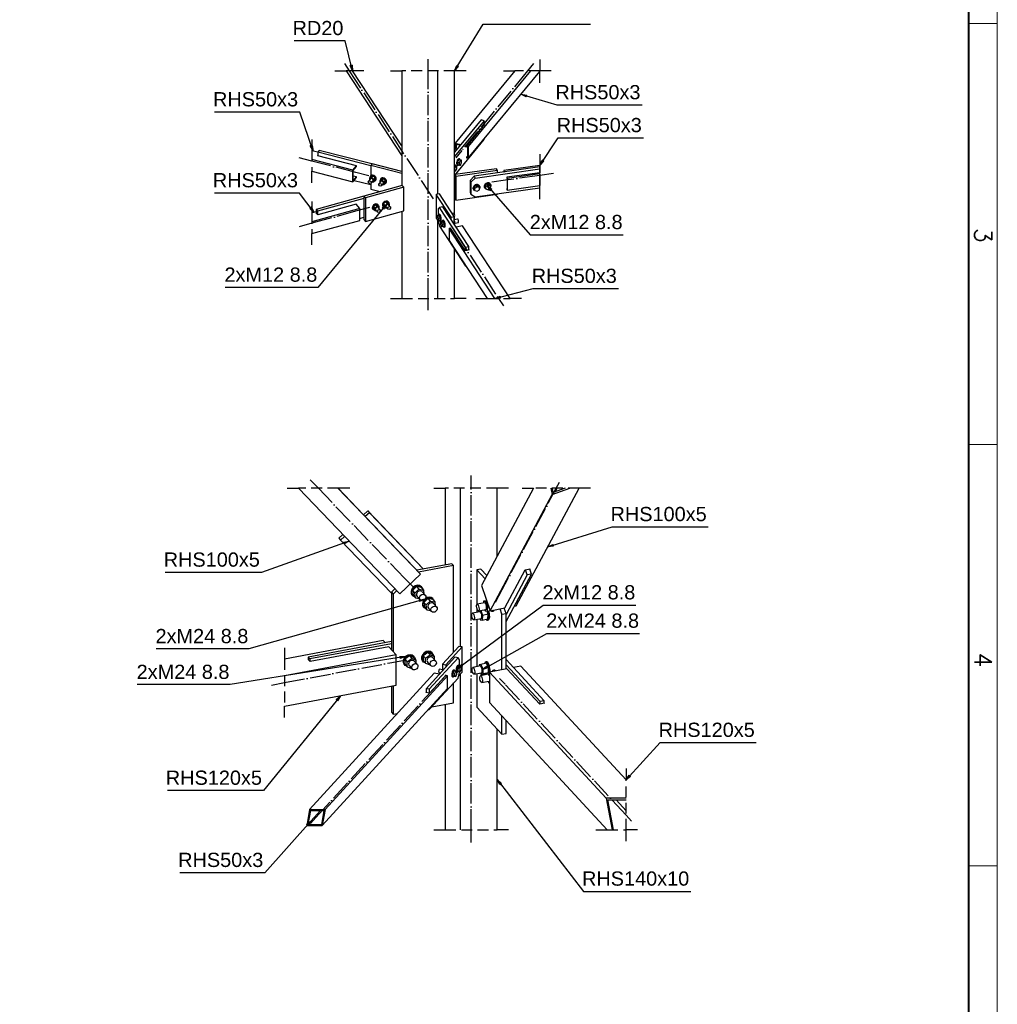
# Paper-space layout 'A0 Advance Steel' of a CAD drawing. Header units: millimetres. Extents: x 292 to 712, y 182 to 776.
# Tile 60 of 61: x 541 to 712, y 455 to 628. Entities that reach past the tile are written whole.
import ezdxf

# ---------------------------------------------------------------- set-up
doc = ezdxf.new("R2010")
doc.units = ezdxf.units.MM
doc.linetypes.add('ACAD_ISO04W100', pattern=[30, 24, -3, 0, -3])
doc.linetypes.add('DASHED', pattern=[19.05, 12.7, -6.35])
doc.layers.get('0').update_dxf_attribs({"linetype": 'CONTINUOUS'})
for name, color, linetype, lineweight in [('5', 7, 'CONTINUOUS', 15), ('RAHM2', 1, 'CONTINUOUS', 15), ('RAHM3', 51, 'CONTINUOUS', 30), ('RAHM5', 3, 'CONTINUOUS', 40)]:
    doc.layers.add(name, color=color, linetype=linetype, lineweight=lineweight)
for name, color, linetype in [('AS_Belki', 145, 'CONTINUOUS'), ('AS_Blachy', 30, 'CONTINUOUS'), ('AS_Sruby', 9, 'CONTINUOUS')]:
    doc.layers.add(name, color=color, linetype=linetype)
doc.styles.add('Arial', font='arial.ttf')
doc.styles.add('ROMANS', font='romans.shx', dxfattribs={"width": 0.9})

# ---------------------------------------------------------------- blocks, each defined once
blk = doc.blocks.new('132QEWDSAASD')
at = {"layer": 'RAHM2'}
for p, q in [((149, 415), (149, 420)), ((223, 415), (223, 420)), ((297, 415), (297, 420))]:
    blk.add_line(p, q, dxfattribs=at)
blk.add_lwpolyline([(0, 0), (0, 420), (594, 420), (594, 0)], close=True, dxfattribs=at)
at = {"layer": 'RAHM5'}
blk.add_line((589, 415), (5, 415), dxfattribs=at)
at = {"layer": 'RAHM3', "style": 'ROMANS'}
for s, p in [('3', (184.96, 416.01)), ('4', (259.53, 416.01))]:
    blk.add_text(s, height=3, dxfattribs=at).set_placement(p)
blk = doc.blocks.new('5ytrhfgvc')
at = {"layer": '5'}
blk.add_blockref('132QEWDSAASD', (0, 0), dxfattribs=at)

psp = doc.layouts.new('A0 Advance Steel')

# ---------------------------------------------------------------- linework, layer by layer
at = {"color": 0, "linetype": 'ByBlock', "lineweight": -2}
for p, q in [((599.1, 619.93), (598.78, 619.85)), ((599.18, 618.92), (598.78, 619.85)), ((599.1, 619.93), (599.18, 618.92)), ((617.11, 618.92), (617.49, 619.86)), ((617.78, 619.69), (617.11, 618.92)), ((617.78, 619.69), (617.49, 619.86)), ((629.66, 614.36), (628.75, 614.81)), ((628.75, 614.81), (629.76, 614.68)), ((629.66, 614.36), (629.76, 614.68)), ((592.07, 605.83), (591.76, 605.72)), ((592.24, 604.83), (591.76, 605.72)), ((592.07, 605.83), (592.24, 604.83)), ((632.05, 602.31), (632.47, 603.23)), ((632.75, 603.04), (632.05, 602.31)), ((632.75, 603.04), (632.47, 603.23)), ((623.37, 597.91), (622.84, 598.78)), ((622.84, 598.78), (623.62, 598.13)), ((623.37, 597.91), (623.62, 598.13)), ((604.36, 594.83), (605.13, 595.49)), ((605.13, 595.49), (604.62, 594.61)), ((591.95, 594.96), (591.68, 594.76)), ((592.42, 594.06), (591.68, 594.76)), ((591.95, 594.96), (592.42, 594.06)), ((604.36, 594.83), (604.62, 594.61)), ((624.17, 578.92), (625.09, 579.33)), ((625.18, 579.01), (624.17, 578.92)), ((625.18, 579.01), (625.09, 579.33)), ((597.57, 536.12), (598.57, 536.3)), ((597.57, 536.12), (597.68, 535.8)), ((598.57, 536.3), (597.68, 535.8)), ((633.45, 535.26), (634.35, 535.71)), ((634.45, 535.4), (633.45, 535.26)), ((634.45, 535.4), (634.35, 535.71)), ((610.87, 525.98), (611.87, 526.09)), ((610.87, 525.98), (610.96, 525.66)), ((611.87, 526.09), (610.96, 525.66)), ((607.46, 516.01), (608.47, 516)), ((607.46, 516.01), (607.51, 515.68)), ((608.47, 516), (607.51, 515.68)), ((617.6, 513.9), (618.31, 514.63)), ((618.5, 514.36), (617.6, 513.9)), ((618.5, 514.36), (618.31, 514.63)), ((621.94, 513.69), (622.73, 514.32)), ((622.9, 514.03), (621.94, 513.69)), ((622.9, 514.03), (622.73, 514.32)), ((596.28, 508.46), (597.04, 509.13)), ((597.04, 509.13), (596.54, 508.25)), ((596.28, 508.46), (596.54, 508.25)), ((647.22, 494.34), (647.78, 495.19)), ((648.02, 494.96), (647.22, 494.34)), ((648.02, 494.96), (647.78, 495.19)), ((625.06, 493.51), (624.58, 494.4)), ((624.58, 494.4), (625.32, 493.71)), ((625.06, 493.51), (625.32, 493.71)), ((591.08, 486.48), (591.87, 487.11)), ((591.08, 486.48), (591.33, 486.25)), ((591.87, 487.11), (591.33, 486.25))]:
    psp.add_line(p, q, dxfattribs=at)
at = {"color": 7}
for points in [[(617.11, 618.92), (622.14, 627.13), (640.98, 627.13)], [(599.18, 618.92), (597.85, 624.2), (588.92, 624.2)], [(628.75, 614.81), (635.07, 612.93), (650.02, 612.93)], [(592.24, 604.83), (589.9, 611.68), (574.95, 611.68)], [(632.05, 602.31), (635.3, 607.15), (650.25, 607.15)], [(622.84, 598.78), (630.4, 590.11), (646.71, 590.11)], [(592.42, 594.06), (589.86, 597.46), (574.91, 597.46)], [(605.13, 595.49), (593.09, 580.87), (576.78, 580.87)], [(624.17, 578.92), (630.91, 580.66), (645.86, 580.66)], [(633.45, 535.26), (644.76, 538.8), (661.65, 538.8)], [(598.57, 536.3), (583.17, 530.8), (566.28, 530.8)], [(611.87, 526.09), (580.98, 517.36), (564.67, 517.36)], [(617.6, 513.9), (632.64, 525.05), (648.94, 525.05)], [(621.94, 513.69), (633.29, 520.07), (649.6, 520.07)], [(608.47, 516), (577.66, 511.07), (561.35, 511.07)], [(597.04, 509.13), (583.54, 492.47), (566.66, 492.47)], [(647.22, 494.34), (653.2, 500.89), (670.09, 500.89)], [(624.58, 494.4), (639.75, 474.75), (658.58, 474.75)], [(591.87, 487.11), (583.77, 478.03), (568.83, 478.03)]]:
    psp.add_lwpolyline(points, dxfattribs=at)
at = {"layer": 'AS_Belki', "color": 7, "linetype": 'Continuous', "ltscale": 0.15}
for p, q in [((632.05, 620.92), (632.05, 618.92)), ((596.05, 618.92), (598.05, 618.92)), ((601.18, 618.92), (599.18, 618.92)), ((605.82, 618.92), (607.82, 618.92)), ((619.11, 618.92), (617.11, 618.92)), ((625.68, 618.92), (627.68, 618.92)), ((634.05, 618.92), (632.05, 618.92)), ((632.05, 616.81), (632.05, 618.81)), ((592.05, 606.88), (592.05, 604.88)), ((632.05, 604.31), (632.05, 602.31)), ((632.05, 603.03), (632.05, 601.03)), ((592.05, 599.27), (592.05, 601.27)), ((632.05, 600.03), (632.05, 602.03)), ((632.05, 596.79), (632.05, 598.79)), ((592.05, 595.97), (592.05, 593.97)), ((592.05, 588.33), (592.05, 590.33)), ((605.82, 578.92), (607.82, 578.92)), ((619.11, 578.92), (617.11, 578.92)), ((620.81, 578.92), (622.81, 578.92)), ((628.83, 578.92), (626.83, 578.92)), ((587.67, 545.57), (589.67, 545.57)), ((598.67, 545.57), (596.67, 545.57)), ((613.43, 545.57), (615.43, 545.57)), ((626.58, 545.57), (624.58, 545.57)), ((628.95, 545.57), (630.95, 545.57)), ((640.96, 545.57), (638.96, 545.57)), ((587.22, 517.57), (587.22, 515.57)), ((587.22, 505.29), (587.22, 507.29)), ((647.22, 496.34), (647.22, 494.34)), ((613.43, 485.57), (615.43, 485.57)), ((626.58, 485.57), (624.58, 485.57)), ((641.88, 485.57), (643.88, 485.57)), ((649.22, 485.57), (647.22, 485.57)), ((647.22, 483.57), (647.22, 485.57))]:
    psp.add_line(p, q, dxfattribs=at)
at = {"layer": 'AS_Belki', "linetype": 'Continuous', "ltscale": 0.15}
for p, q in [((598.05, 618.92), (607.82, 604)), ((607.82, 605.74), (599.18, 618.92)), ((607.82, 618.92), (607.82, 598.75)), ((614.17, 597.24), (614.17, 618.92)), ((617.11, 593.58), (617.11, 618.92)), ((627.68, 618.92), (617.21, 606.23)), ((630.44, 618.92), (619.48, 605.64)), ((619.48, 603.57), (632.05, 618.81)), ((622.36, 609.53), (619.21, 605.71)), ((622.31, 609.54), (622.36, 609.53)), ((617.21, 606.23), (618.2, 605.98)), ((617.21, 606.23), (617.21, 605.41)), ((617.35, 606.07), (618.11, 605.87)), ((617.35, 606.07), (617.35, 605.38)), ((619.21, 605.71), (619.48, 605.64)), ((619.21, 605.71), (619.21, 605.59)), ((619.21, 605.59), (619.34, 605.55)), ((619.34, 605.55), (619.34, 603.73)), ((619.48, 605.64), (619.48, 603.57)), ((593.08, 604.62), (592.05, 604.88)), ((593.06, 604), (593.08, 604.03)), ((599.87, 602.24), (593.06, 604)), ((619.34, 603.93), (619.21, 603.77)), ((599.24, 601.47), (592.05, 603.34)), ((599.24, 601.47), (599.87, 602.24)), ((599.3, 601.43), (599.87, 602.11)), ((599.87, 602.11), (599.87, 602.24)), ((619.21, 603.77), (619.34, 603.73)), ((619.21, 603.77), (619.21, 603.64)), ((619.21, 603.64), (619.48, 603.57)), ((632.05, 602.31), (625.74, 601.41)), ((592.05, 601.27), (599.24, 599.4)), ((599.24, 599.4), (599.24, 601.47)), ((599.3, 599.6), (599.3, 601.43)), ((599.87, 600.29), (599.3, 600.44)), ((625.74, 601.41), (625.85, 601.15)), ((625.74, 601.41), (625.74, 601.14)), ((625.77, 601.21), (625.8, 601.15)), ((625.77, 601.21), (625.77, 601.14)), ((632.05, 601.03), (626.27, 600.22)), ((626.35, 600.05), (632.05, 600.86)), ((599.24, 599.4), (599.87, 600.17)), ((599.3, 599.6), (599.87, 600.29)), ((599.87, 600.17), (599.87, 600.29)), ((626.27, 600.22), (626.35, 600.05)), ((626.27, 600.22), (626.27, 600.09)), ((626.27, 600.09), (626.31, 600.01)), ((626.31, 600.01), (626.31, 598.19)), ((626.35, 600.05), (626.35, 597.98)), ((626.35, 597.98), (632.05, 598.79)), ((626.31, 598.28), (626.27, 598.27)), ((626.27, 598.27), (626.31, 598.19)), ((626.27, 598.27), (626.27, 598.15)), ((626.27, 598.15), (626.35, 597.98)), ((599.79, 595.47), (593.06, 593.62)), ((600.46, 594.72), (599.79, 595.47)), ((600.46, 594.72), (592.05, 592.4)), ((592.78, 594.16), (592.05, 593.97)), ((592.75, 593.97), (592.78, 593.98)), ((593.06, 593.62), (592.75, 593.97)), ((600.46, 592.65), (600.46, 594.72)), ((607.82, 594.24), (607.82, 578.92)), ((592.05, 590.33), (600.46, 592.65)), ((614.17, 578.92), (614.17, 592.61)), ((617.11, 592.77), (617.11, 593.4)), ((617.11, 591.86), (617.11, 592)), ((616.4, 591.26), (616.12, 591.2)), ((624.17, 578.92), (616.12, 591.2)), ((616.12, 591.2), (616.12, 589.13)), ((618.99, 587.31), (616.4, 591.26)), ((618.47, 591.69), (617.37, 591.46)), ((626.83, 578.92), (618.47, 591.69)), ((616.12, 589.13), (622.81, 578.92)), ((617.11, 578.92), (617.11, 587.57)), ((619.65, 587.45), (618.99, 587.31)), ((619.6, 587.52), (619.65, 587.45)), ((589.67, 545.57), (607.46, 527.02)), ((611.09, 530.46), (596.6, 545.57)), ((601.12, 540.93), (596.67, 545.57)), ((615.43, 545.57), (615.43, 532.09)), ((618.12, 517.75), (618.12, 545.57)), ((630.95, 545.57), (621.81, 528.47)), ((624.58, 533.65), (624.58, 545.57)), ((627.94, 524.94), (638.96, 545.57)), ((634.03, 545.57), (634.23, 544.5)), ((634.23, 544.5), (637.35, 545.57)), ((634.44, 544.85), (634.3, 545.57)), ((636.52, 545.57), (634.44, 544.85)), ((635.08, 545.57), (634.76, 544.97)), ((623.32, 524.07), (634.23, 544.5)), ((601.44, 540.57), (601.09, 540.94)), ((601.09, 540.94), (601.11, 540.92)), ((609.99, 531.64), (601.44, 540.57)), ((611.09, 530.46), (609.99, 531.64)), ((625.95, 524.57), (629.52, 531.24)), ((629.52, 531.24), (630.35, 531.4)), ((630.35, 531.4), (630.32, 531.34)), ((607.46, 527.02), (611.09, 530.46)), ((621.81, 528.47), (623.32, 524.07)), ((623.32, 524.07), (625.95, 524.57)), ((627.6, 524.88), (627.94, 524.94)), ((604.54, 518.82), (587.22, 515.57)), ((605.56, 517.72), (591.72, 515.12)), ((604.88, 518.45), (604.54, 518.82)), ((606.85, 516.33), (605.56, 517.72)), ((606.85, 516.33), (587.22, 512.64)), ((606.85, 510.97), (606.85, 516.33)), ((591.37, 515.49), (591.39, 515.5)), ((591.72, 515.12), (591.37, 515.49)), ((626.29, 513.87), (623.2, 513.29)), ((632.06, 507.63), (626.29, 513.87)), ((628.74, 514.33), (627.43, 514.09)), ((647.22, 494.34), (628.74, 514.33)), ((613.52, 513.08), (591.64, 489.14)), ((615.83, 512.65), (594.35, 489.14)), ((615.55, 512.7), (612.7, 509.58)), ((614.43, 512.91), (613.52, 513.08)), ((615.83, 512.65), (615.55, 512.7)), ((615.83, 510.42), (615.83, 512.65)), ((618.12, 485.57), (618.12, 512.93)), ((643.72, 491.1), (623.2, 513.29)), ((623.2, 513.29), (623.2, 507.94)), ((587.22, 507.29), (606.85, 510.97)), ((593.83, 486.34), (615.83, 510.42)), ((612.05, 509.7), (612.1, 509.75)), ((612.7, 509.58), (612.05, 509.7)), ((615.43, 507.6), (615.43, 485.57)), ((623.2, 507.94), (643.88, 485.57)), ((632.89, 507.79), (632.06, 507.63)), ((632.84, 507.84), (632.89, 507.79)), ((624.58, 485.57), (624.58, 503.24)), ((643.72, 491.1), (644.76, 485.57)), ((647.22, 491.1), (643.72, 491.1)), ((645.03, 485.57), (644.04, 490.82)), ((644.04, 490.82), (647.22, 490.82)), ((647.22, 488.91), (645.46, 490.82)), ((591.64, 489.14), (591.12, 486.34)), ((591.32, 486.51), (593.57, 488.97)), ((591.77, 488.97), (591.32, 486.51)), ((591.64, 489.14), (594.35, 489.14)), ((591.77, 488.97), (594.15, 488.97)), ((594.15, 488.97), (593.7, 486.51)), ((594.35, 489.14), (593.83, 486.34)), ((591.12, 486.34), (593.83, 486.34)), ((591.32, 486.51), (593.7, 486.51))]:
    psp.add_line(p, q, dxfattribs=at)
at = {"layer": 'AS_Belki', "color": 7, "linetype": 'DASHED', "ltscale": 0.15}
for p, q in [((599.18, 618.92), (598.05, 618.92)), ((617.11, 618.92), (607.82, 618.92)), ((632.05, 618.92), (627.68, 618.92)), ((632.05, 618.81), (632.05, 618.92)), ((592.05, 604.88), (592.05, 601.27)), ((632.05, 602.03), (632.05, 602.31)), ((632.05, 598.79), (632.05, 601.03)), ((592.05, 593.97), (592.05, 590.33)), ((607.82, 578.92), (617.11, 578.92)), ((622.81, 578.92), (626.83, 578.92)), ((596.67, 545.57), (589.67, 545.57)), ((624.58, 545.57), (615.43, 545.57)), ((638.96, 545.57), (630.95, 545.57)), ((587.22, 515.57), (587.22, 507.29)), ((647.22, 485.57), (647.22, 494.34)), ((615.43, 485.57), (624.58, 485.57)), ((643.88, 485.57), (647.22, 485.57))]:
    psp.add_line(p, q, dxfattribs=at)
at = {"layer": 'AS_Belki', "color": 10, "linetype": 'ACAD_ISO04W100', "ltscale": 0.15}
for points in [[(597.75, 620.24), (598.61, 618.92), (612.47, 597.78), (613.33, 596.46)], [(612.47, 576.85), (612.47, 578.92), (612.47, 618.92), (612.47, 620.99)], [(630.96, 620.19), (629.91, 618.92), (618.35, 604.9), (617.3, 603.63)], [(602.03, 600.49), (599.76, 601.07), (592.05, 603.07), (589.78, 603.66)], [(634.48, 600.89), (632.05, 600.55), (626.04, 599.7), (623.62, 599.35)], [(602.15, 594.93), (599.9, 594.31), (592.05, 592.15), (589.81, 591.53)], [(616.43, 591.73), (617.29, 590.41), (624.82, 578.92), (625.68, 577.61)], [(609.74, 528.29), (608.31, 529.78), (593.17, 545.57), (591.75, 547.06)], [(620, 483.34), (620, 485.57), (620, 545.57), (620, 547.8)], [(624.28, 525.59), (624.88, 526.7), (634.95, 545.57), (635.55, 546.68)], [(584.92, 510.99), (587.22, 511.43), (605.7, 514.9), (608, 515.33)], [(591.78, 486.7), (592.73, 487.74), (614.67, 511.75), (615.63, 512.79)], [(648.19, 487.1), (647.22, 488.14), (625.97, 511.14), (625, 512.18)]]:
    psp.add_lwpolyline(points, dxfattribs=at)
at = {"layer": 'AS_Blachy', "linetype": 'Continuous', "ltscale": 0.15}
for p, q in [((621.77, 610.3), (617.11, 604.66)), ((622.31, 610.16), (617.11, 603.86)), ((622.31, 610.16), (621.77, 610.3)), ((622.31, 609.48), (622.31, 610.16)), ((617.23, 600.7), (622.31, 606.85)), ((622.31, 606.85), (622.31, 607)), ((593.33, 604.95), (593.08, 604.65)), ((602.36, 602.24), (593.08, 604.65)), ((593.08, 604.65), (593.08, 604)), ((602.58, 602.56), (593.33, 604.95)), ((617.36, 605.38), (617.11, 605.44)), ((617.36, 605.38), (617.11, 605.08)), ((617.36, 604.96), (617.36, 605.38)), ((602.61, 602.59), (602.36, 602.29)), ((607.82, 600.87), (602.36, 602.29)), ((602.36, 602.29), (602.36, 600.49)), ((607.82, 601.24), (602.61, 602.59)), ((617.11, 600.55), (617.19, 600.65)), ((624.46, 601.72), (617.19, 600.69)), ((617.19, 600.69), (617.34, 600.36)), ((617.19, 600.69), (617.19, 596.55)), ((624.61, 601.39), (617.34, 600.36)), ((617.34, 600.36), (617.34, 596.22)), ((620.54, 600.4), (619.81, 599.68)), ((632.05, 602.03), (620.54, 600.4)), ((620.54, 600.4), (620.69, 600.08)), ((620.69, 600.08), (632.05, 601.68)), ((624.61, 601.39), (624.46, 601.72)), ((624.61, 600.98), (624.61, 601.39)), ((599.46, 599.68), (602.36, 598.93)), ((607.89, 598.77), (601.16, 596.92)), ((602.36, 599.13), (602.36, 598.15)), ((608.16, 598.47), (607.89, 598.77)), ((619.81, 599.68), (619.96, 599.35)), ((619.81, 599.68), (619.81, 597.61)), ((620.69, 600.08), (619.96, 599.35)), ((619.96, 599.35), (619.96, 597.28)), ((601.16, 596.92), (601.43, 596.62)), ((601.16, 596.92), (601.16, 592.78)), ((608.16, 598.47), (601.43, 596.62)), ((602.36, 598.15), (604.03, 597.71)), ((608.16, 594.33), (608.16, 598.47)), ((614.45, 597.3), (613.89, 597.19)), ((616.48, 593.24), (613.89, 597.19)), ((613.89, 597.19), (613.89, 593.05)), ((617.04, 593.35), (614.45, 597.3)), ((617.34, 596.22), (624.61, 597.25)), ((619.81, 597.61), (619.96, 597.28)), ((619.96, 597.28), (620.69, 596.76)), ((620.69, 596.76), (632.05, 598.37)), ((624.61, 597.25), (624.61, 597.32)), ((601.16, 596.88), (592.78, 594.57)), ((601.16, 596.5), (593.04, 594.26)), ((601.43, 596.62), (601.43, 592.48)), ((617.19, 596.55), (617.34, 596.22)), ((592.78, 594.57), (593.04, 594.26)), ((592.78, 594.57), (592.78, 593.95)), ((593.04, 594.26), (593.04, 593.64)), ((601.43, 592.48), (608.16, 594.33)), ((614.47, 594.92), (614.21, 594.69)), ((614.21, 594.69), (614.21, 593.53)), ((615.03, 595.03), (614.47, 594.92)), ((619.03, 587.94), (614.47, 594.92)), ((619.6, 588.06), (615.03, 595.03)), ((600.46, 593), (601.16, 593.19)), ((601.16, 592.78), (601.43, 592.48)), ((613.89, 593.05), (613.99, 592.9)), ((614.18, 592.61), (614.23, 592.53)), ((614.21, 592.6), (614.47, 591.61)), ((616.48, 593.24), (617.04, 593.35)), ((616.48, 592.82), (616.48, 593.24)), ((617.04, 591.96), (617.04, 593.35)), ((614.47, 591.61), (619.03, 584.63)), ((619.03, 587.94), (619.6, 588.06)), ((619.03, 587.32), (619.03, 587.94)), ((619.6, 587.44), (619.6, 588.06)), ((619.03, 584.63), (619.03, 584.68)), ((619.03, 584.63), (619.06, 584.64)), ((601.84, 541.61), (601.11, 540.92)), ((601.84, 541.61), (602.15, 541.27)), ((611.64, 531.38), (601.84, 541.61)), ((602.15, 541.27), (601.42, 540.59)), ((602.15, 541.27), (611.63, 531.38)), ((597.46, 537.45), (596.76, 536.79)), ((596.76, 536.79), (597.06, 536.46)), ((597.77, 537.13), (597.06, 536.46)), ((597.06, 536.46), (606, 527.13)), ((616.62, 532.32), (610.44, 531.16)), ((616.93, 531.99), (610.75, 530.83)), ((616.93, 531.99), (616.62, 532.32)), ((616.93, 516.8), (616.93, 531.99)), ((621.72, 531.37), (620.98, 531.23)), ((622.44, 529.65), (620.98, 531.23)), ((620.98, 531.23), (620.98, 525.07)), ((622.76, 530.25), (621.72, 531.37)), ((629.87, 530.37), (629.57, 531.25)), ((630.61, 530.51), (630.3, 531.39)), ((626.14, 522.15), (630.61, 530.51)), ((629.87, 530.37), (626.14, 523.4)), ((630.61, 530.51), (629.87, 530.37)), ((606.61, 527.91), (606, 527.33)), ((606, 527.33), (606.31, 527)), ((606, 527.33), (606, 517.24)), ((606.92, 527.58), (606.31, 527)), ((606.31, 527), (606.31, 516.91)), ((620.98, 524.56), (620.98, 523.78)), ((625.4, 523.46), (625.08, 524.4)), ((626.14, 523.6), (625.82, 524.54)), ((620.98, 522.56), (620.98, 514.22)), ((625.4, 523.46), (626.14, 523.6)), ((625.4, 513.71), (625.4, 523.46)), ((626.14, 513.85), (626.14, 523.6)), ((606, 518.66), (591.39, 515.92)), ((606, 518.27), (591.7, 515.59)), ((617.84, 517.8), (614.98, 514.68)), ((618.4, 517.7), (615.54, 514.57)), ((618.4, 517.7), (617.84, 517.8)), ((618.4, 513.24), (618.4, 517.7)), ((591.39, 515.92), (591.7, 515.59)), ((591.39, 515.92), (591.39, 515.47)), ((591.7, 515.59), (591.7, 515.14)), ((617.14, 515.88), (612.1, 510.36)), ((617.7, 515.78), (612.65, 510.25)), ((617.7, 515.78), (617.14, 515.88)), ((617.98, 515.42), (617.7, 515.78)), ((614.98, 514.68), (615.54, 514.57)), ((614.98, 514.68), (614.98, 513.52)), ((615.54, 514.57), (615.54, 514.13)), ((617.98, 514.26), (617.98, 515.42)), ((632.84, 508.23), (626.14, 515.47)), ((632.1, 508.09), (626.14, 514.54)), ((612.65, 506.68), (617.7, 512.21)), ((617.7, 512.21), (617.98, 513.19)), ((617.81, 512.59), (618.4, 513.24)), ((617.98, 513.19), (617.98, 513.37)), ((620.98, 513.01), (620.98, 507.13)), ((606, 510.81), (606, 506.22)), ((606.31, 510.87), (606.31, 505.89)), ((616.93, 507.88), (616.93, 511.37)), ((612.65, 510.25), (612.1, 510.36)), ((612.1, 510.36), (612.1, 509.69)), ((612.65, 510.25), (612.65, 509.59)), ((612.65, 506.94), (612.65, 506.68)), ((613.09, 507.16), (616.93, 507.88)), ((620.98, 507.13), (625.4, 502.35)), ((632.84, 508.23), (632.1, 508.09)), ((632.1, 507.64), (632.1, 508.09)), ((632.84, 507.78), (632.84, 508.23)), ((606, 506.22), (606.31, 505.89)), ((606.31, 505.89), (607.08, 506.03)), ((612.45, 506.72), (612.65, 506.68)), ((625.4, 502.35), (625.4, 505.55)), ((626.14, 502.49), (626.14, 504.75)), ((625.4, 502.35), (626.14, 502.49))]:
    psp.add_line(p, q, dxfattribs=at)
at = {"layer": 'AS_Blachy', "color": 7, "linetype": 'Continuous', "ltscale": 0.15}
for p, q in [((632.05, 604.03), (632.05, 602.03)), ((632.05, 599.03), (632.05, 601.03)), ((632.05, 600.79), (632.05, 598.79)), ((632.05, 596.37), (632.05, 598.37))]:
    psp.add_line(p, q, dxfattribs=at)
at = {"layer": 'AS_Blachy', "color": 7, "linetype": 'DASHED', "ltscale": 0.15}
for p, q in [((632.05, 601.03), (632.05, 602.03)), ((632.05, 598.37), (632.05, 598.79))]:
    psp.add_line(p, q, dxfattribs=at)
at = {"layer": 'AS_Sruby', "linetype": 'Continuous', "ltscale": 0.15}
for p, q in [((617.15, 602.29), (617.11, 602.29)), ((617.31, 602.19), (617.11, 602.24)), ((617.12, 601.76), (617.31, 602.19)), ((617.49, 602.2), (617.15, 602.29)), ((617.31, 602.19), (617.49, 602.2)), ((617.49, 601.79), (617.49, 602.2)), ((617.55, 602.33), (617.67, 602.3)), ((617.81, 603.29), (617.62, 602.87)), ((617.62, 602.87), (617.96, 602.78)), ((617.62, 602.87), (617.62, 602.45)), ((617.62, 602.45), (617.96, 602.36)), ((617.99, 603.31), (617.81, 603.29)), ((618.15, 603.21), (617.81, 603.29)), ((617.95, 603.46), (617.83, 603.49)), ((617.96, 602.78), (618.15, 603.21)), ((617.96, 602.36), (617.96, 602.78)), ((617.96, 602.36), (618.15, 602.38)), ((618.33, 603.22), (617.99, 603.31)), ((618.15, 603.21), (618.33, 603.22)), ((618.15, 602.38), (618.33, 602.81)), ((618.33, 602.81), (618.33, 603.22)), ((602.36, 600.34), (602.14, 600.07)), ((602.36, 600.49), (602.31, 600.43)), ((602.76, 600.45), (602.36, 600.34)), ((602.76, 600.45), (602.53, 600.17)), ((603.15, 600.14), (602.76, 600.45)), ((617.11, 601.76), (617.12, 601.76)), ((617.11, 601.35), (617.12, 601.35)), ((617.12, 601.35), (617.12, 601.76)), ((617.12, 601.35), (617.31, 601.36)), ((617.31, 601.36), (617.49, 601.79)), ((602.28, 599.92), (601.96, 599.53)), ((602.14, 600.07), (602.53, 600.17)), ((602.14, 600.07), (602.14, 599.75)), ((602.46, 599.21), (602.78, 599.6)), ((602.53, 600.17), (602.93, 599.86)), ((602.59, 599.36), (602.93, 599.45)), ((602.93, 599.86), (603.15, 600.14)), ((602.93, 599.86), (602.93, 599.45)), ((602.93, 599.45), (603.15, 599.73)), ((603.15, 599.73), (603.15, 600.14)), ((603.21, 599.64), (603.26, 599.7)), ((604.1, 599.45), (603.78, 599.06)), ((604.18, 599.87), (603.95, 599.6)), ((603.95, 599.6), (604.35, 599.7)), ((603.95, 599.6), (603.95, 599.28)), ((604.17, 600.02), (604.12, 599.96)), ((604.57, 599.98), (604.18, 599.87)), ((604.28, 598.74), (604.6, 599.13)), ((604.57, 599.98), (604.35, 599.7)), ((604.35, 599.7), (604.74, 599.39)), ((604.4, 598.89), (604.74, 598.98)), ((604.97, 599.67), (604.57, 599.98)), ((604.74, 599.39), (604.97, 599.67)), ((604.74, 599.39), (604.74, 598.98)), ((604.74, 598.98), (604.97, 599.25)), ((604.97, 599.25), (604.97, 599.67)), ((605.03, 599.17), (605.08, 599.23)), ((620.96, 598.8), (620.54, 598.53)), ((621.05, 598.6), (620.96, 598.8)), ((621.38, 598.65), (620.96, 598.8)), ((621.47, 598.45), (621.38, 598.65)), ((621.5, 598.65), (621.47, 598.72)), ((622.9, 599.08), (622.48, 598.81)), ((622.48, 598.81), (622.57, 598.6)), ((622.48, 598.81), (622.48, 598.39)), ((622.57, 598.6), (622.99, 598.87)), ((622.99, 598.87), (622.9, 599.08)), ((623.32, 598.93), (622.9, 599.08)), ((622.99, 598.87), (623.41, 598.72)), ((623.41, 598.72), (623.32, 598.93)), ((623.44, 598.93), (623.41, 598.99)), ((623.41, 598.31), (623.41, 598.72)), ((620.39, 598.19), (620.42, 598.12)), ((620.54, 598.53), (620.63, 598.33)), ((620.54, 598.53), (620.54, 598.12)), ((620.54, 598.12), (620.63, 597.92)), ((620.63, 598.33), (621.05, 598.6)), ((620.63, 597.92), (620.63, 598.33)), ((620.63, 597.92), (621.05, 597.77)), ((621.05, 598.6), (621.47, 598.45)), ((621.05, 597.77), (621.47, 598.03)), ((621.47, 598.03), (621.47, 598.45)), ((622.33, 598.46), (622.36, 598.39)), ((622.48, 598.39), (622.57, 598.19)), ((622.57, 598.19), (622.57, 598.6)), ((622.57, 598.19), (622.99, 598.04)), ((622.99, 598.04), (623.41, 598.31)), ((603.23, 595.38), (602.84, 595.07)), ((603.23, 595.38), (603.47, 595.11)), ((603.62, 595.28), (603.23, 595.38)), ((603.68, 595.37), (603.62, 595.43)), ((603.86, 595.01), (603.62, 595.28)), ((605.03, 595.88), (604.64, 595.56)), ((604.64, 595.56), (604.88, 595.29)), ((604.64, 595.56), (604.64, 595.15)), ((604.88, 595.29), (605.26, 595.6)), ((604.88, 594.87), (604.88, 595.29)), ((605.03, 595.88), (605.26, 595.6)), ((605.42, 595.78), (605.03, 595.88)), ((605.26, 595.6), (605.65, 595.5)), ((605.47, 595.86), (605.42, 595.92)), ((605.65, 595.5), (605.42, 595.78)), ((605.85, 594.97), (605.51, 595.35)), ((605.65, 595.19), (605.65, 595.5)), ((602.73, 594.63), (602.78, 594.57)), ((602.84, 595.07), (603.08, 594.79)), ((602.84, 595.07), (602.84, 594.65)), ((602.84, 594.65), (603.08, 594.38)), ((603.08, 594.79), (603.47, 595.11)), ((603.08, 594.38), (603.08, 594.79)), ((603.08, 594.38), (603.43, 594.29)), ((603.22, 594.53), (603.56, 594.15)), ((603.47, 595.11), (603.86, 595.01)), ((604.05, 594.48), (603.72, 594.86)), ((603.86, 594.7), (603.86, 595.01)), ((604.52, 595.12), (604.58, 595.06)), ((604.64, 595.15), (604.88, 594.87)), ((604.88, 594.87), (605.23, 594.78)), ((605.02, 595.03), (605.35, 594.64)), ((614.29, 593.54), (613.93, 593.47)), ((613.93, 593.47), (614.08, 593.45)), ((613.93, 593.47), (613.93, 593.06)), ((614.08, 593.45), (614.44, 593.52)), ((614.08, 593.45), (614.23, 593.01)), ((614.44, 593.52), (614.29, 593.54)), ((614.44, 593.72), (614.32, 593.7)), ((614.58, 593.09), (614.44, 593.52)), ((616.94, 593.93), (616.7, 593.88)), ((613.93, 593.06), (614.08, 592.62)), ((614.08, 592.62), (614.23, 592.6)), ((614.23, 593.01), (614.58, 593.09)), ((614.23, 593.01), (614.23, 592.6)), ((614.23, 592.6), (614.58, 592.67)), ((614.55, 592.52), (614.67, 592.54)), ((614.58, 592.67), (614.58, 593.09)), ((614.98, 592.49), (614.62, 592.42)), ((614.62, 592.42), (614.77, 592.4)), ((614.62, 592.42), (614.62, 592)), ((614.62, 592), (614.77, 591.57)), ((614.77, 592.4), (615.12, 592.47)), ((614.77, 592.4), (614.92, 591.96)), ((614.92, 591.96), (615.27, 592.03)), ((614.92, 591.96), (614.92, 591.55)), ((615.12, 592.47), (614.98, 592.49)), ((615.13, 592.67), (615.01, 592.64)), ((615.27, 592.03), (615.12, 592.47)), ((615.27, 591.62), (615.27, 592.03)), ((617.04, 593.34), (617.09, 593.35)), ((617.63, 592.87), (617.04, 592.75)), ((617.14, 592.42), (617.04, 592.71)), ((617.04, 592.4), (617.14, 592.42)), ((617.04, 591.98), (617.14, 592)), ((617.14, 592), (617.14, 592.42)), ((617.14, 592.17), (617.78, 592.3)), ((614.77, 591.57), (614.92, 591.55)), ((614.92, 591.55), (615.27, 591.62)), ((615.24, 591.47), (615.36, 591.49)), ((610.41, 528.3), (609.69, 527.62)), ((610.11, 527.17), (610.82, 527.85)), ((610.41, 528.3), (610.82, 527.85)), ((611.26, 528.13), (610.41, 528.3)), ((610.82, 527.85), (611.67, 527.68)), ((611.34, 528.2), (611.26, 528.29)), ((611.67, 527.68), (611.26, 528.13)), ((611.78, 526.99), (611.67, 527.68)), ((609.66, 526.77), (609.74, 526.69)), ((609.69, 527.62), (609.82, 526.77)), ((609.69, 527.62), (610.11, 527.17)), ((609.82, 526.77), (610.24, 526.32)), ((610.24, 526.32), (610.11, 527.17)), ((610.24, 526.32), (610.89, 526.19)), ((610.52, 526.59), (611.07, 525.99)), ((611.94, 526.82), (611.39, 527.41)), ((612.41, 526.21), (611.69, 525.53)), ((612.41, 526.21), (612.82, 525.77)), ((613.25, 526.04), (612.41, 526.21)), ((613.67, 525.6), (613.25, 526.04)), ((613.33, 526.12), (613.26, 526.2)), ((611.66, 524.69), (611.74, 524.61)), ((611.69, 525.53), (611.82, 524.68)), ((611.69, 525.53), (612.1, 525.09)), ((611.82, 524.68), (612.23, 524.24)), ((612.1, 525.09), (612.82, 525.77)), ((612.23, 524.24), (612.1, 525.09)), ((612.23, 524.24), (612.88, 524.11)), ((612.51, 524.5), (613.06, 523.91)), ((612.82, 525.77), (613.67, 525.6)), ((613.93, 524.74), (613.39, 525.33)), ((613.77, 524.91), (613.67, 525.6)), ((622.38, 525.45), (621.07, 525.2)), ((621.3, 524.02), (622.61, 524.27)), ((622.2, 525.73), (622.18, 525.41)), ((622.72, 525.82), (622.2, 525.73)), ((622.2, 525.73), (622.55, 525.67)), ((622.38, 524.22), (622.44, 524.04)), ((622.76, 525.71), (622.55, 525.67)), ((622.55, 525.67), (622.85, 524.8)), ((622.85, 524.8), (622.8, 523.99)), ((623.06, 524.84), (622.85, 524.8)), ((621.55, 523.89), (620.24, 523.64)), ((620.46, 522.46), (621.78, 522.71)), ((621.36, 524.03), (621.35, 523.85)), ((621.55, 522.67), (621.61, 522.48)), ((621.72, 524.1), (622.02, 523.25)), ((622.02, 523.25), (621.97, 522.43)), ((621.97, 522.43), (622.96, 522.62)), ((623.01, 523.43), (622.02, 523.25)), ((622.44, 524.04), (622.8, 523.99)), ((622.8, 523.99), (623.32, 524.09)), ((623.01, 523.43), (622.82, 523.99)), ((622.96, 522.62), (623.01, 523.43)), ((623.7, 523.96), (623.88, 524)), ((621.61, 522.48), (621.97, 522.43)), ((622.87, 522.41), (623.05, 522.44)), ((609.16, 516.14), (608.37, 515.55)), ((608.78, 515.1), (609.57, 515.69)), ((609.16, 516.14), (609.57, 515.69)), ((609.95, 515.84), (609.16, 516.14)), ((609.57, 515.69), (610.36, 515.4)), ((610, 515.96), (609.93, 516.04)), ((610.36, 515.4), (609.95, 515.84)), ((612.39, 516.74), (611.6, 516.15)), ((611.6, 516.15), (612.01, 515.71)), ((611.6, 516.15), (611.6, 515.27)), ((612.01, 515.71), (612.8, 516.3)), ((612.01, 514.82), (612.01, 515.71)), ((612.39, 516.74), (612.8, 516.3)), ((613.18, 516.45), (612.39, 516.74)), ((612.8, 516.3), (613.59, 516)), ((613.23, 516.56), (613.16, 516.65)), ((613.59, 516), (613.18, 516.45)), ((613.74, 515.27), (613.19, 515.87)), ((613.59, 515.43), (613.59, 516)), ((608.24, 514.63), (608.31, 514.55)), ((608.37, 515.55), (608.78, 515.1)), ((608.37, 515.55), (608.37, 514.66)), ((608.37, 514.66), (608.78, 514.22)), ((608.78, 514.22), (608.78, 515.1)), ((608.78, 514.22), (609.57, 513.92)), ((609.18, 514.35), (609.73, 513.76)), ((609.57, 513.92), (609.58, 513.93)), ((610.51, 514.67), (609.96, 515.26)), ((610.36, 514.83), (610.36, 515.4)), ((611.47, 515.24), (611.54, 515.16)), ((611.6, 515.27), (612.01, 514.82)), ((612.01, 514.82), (612.8, 514.53)), ((612.41, 514.96), (612.96, 514.37)), ((612.8, 514.53), (612.81, 514.53)), ((617.72, 514.31), (617.55, 513.91)), ((617.9, 513.84), (617.55, 513.91)), ((617.55, 513.91), (617.55, 513.46)), ((618.06, 514.25), (617.72, 514.31)), ((617.84, 514.45), (617.73, 514.47)), ((617.9, 513.84), (618.06, 514.25)), ((617.9, 513.4), (617.9, 513.84)), ((618.23, 514.21), (618.06, 514.25)), ((618.23, 513.76), (618.23, 514.21)), ((621.64, 514.35), (620.32, 514.1)), ((621.73, 514.64), (621.4, 514.55)), ((621.4, 514.55), (621.4, 514.3)), ((622.72, 514.83), (621.73, 514.64)), ((621.73, 514.64), (622.06, 513.84)), ((623.05, 514.03), (622.06, 513.84)), ((622.06, 513.84), (622.06, 512.96)), ((622.67, 515.05), (622.48, 515.01)), ((623.05, 514.03), (622.72, 514.83)), ((623.05, 513.18), (623.05, 514.03)), ((614.37, 513.21), (614.65, 513.16)), ((614.98, 513.7), (614.46, 513.8)), ((616.71, 512.47), (616.83, 512.45)), ((616.95, 513.48), (616.79, 513.07)), ((617.14, 513.01), (616.79, 513.07)), ((616.79, 513.07), (616.79, 512.63)), ((616.79, 512.63), (616.95, 512.58)), ((617.14, 512.56), (616.79, 512.63)), ((617.3, 513.41), (616.95, 513.48)), ((616.95, 512.58), (617.3, 512.52)), ((617.08, 513.62), (616.97, 513.64)), ((617.14, 513.01), (617.3, 513.41)), ((617.14, 512.56), (617.14, 513.01)), ((617.3, 512.52), (617.14, 512.56)), ((617.47, 513.37), (617.3, 513.41)), ((617.3, 512.52), (617.47, 512.92)), ((617.47, 512.92), (617.47, 513.37)), ((617.47, 513.3), (617.59, 513.28)), ((617.55, 513.46), (617.72, 513.42)), ((617.9, 513.4), (617.55, 513.46)), ((617.72, 513.42), (618.06, 513.35)), ((618.06, 513.35), (617.9, 513.4)), ((618.06, 513.35), (618.23, 513.76)), ((620.5, 512.92), (621.82, 513.17)), ((621.62, 513.13), (621.73, 512.87)), ((622.99, 512.89), (621.67, 512.64)), ((621.73, 512.87), (622.72, 513.06)), ((622.06, 512.96), (621.73, 512.87)), ((622.74, 513.09), (622.06, 512.96)), ((622.72, 513.06), (622.74, 513.07)), ((623.07, 513.18), (622.74, 513.1)), ((622.74, 513.1), (622.74, 512.85)), ((623.2, 513.21), (623.07, 513.18)), ((623.07, 513.18), (623.2, 512.89)), ((624.02, 513.59), (623.83, 513.56)), ((621.85, 511.46), (623.16, 511.71)), ((622.97, 511.67), (623.07, 511.42)), ((623.2, 511.45), (623.07, 511.42)), ((623.07, 511.42), (623.2, 511.44))]:
    psp.add_line(p, q, dxfattribs=at)
at = {"layer": 'AS_Sruby', "linetype": 'Continuous', "ltscale": 0.15, "extrusion": (-0.419918, -0.508865, 0.751482)}
for centre in [(83, 635.44, -557.88), (84.7, 636.04, -558.4)]:
    psp.add_circle(centre, 0.3, dxfattribs=at)
at = {"layer": 'AS_Sruby', "linetype": 'Continuous', "ltscale": 0.15, "extrusion": (0.441357, -0.503129, 0.743011)}
for centre in [(845.83, 36.11, -32.52), (847.5, 35.5, -31.98)]:
    psp.add_circle(centre, 0.3, dxfattribs=at)
at = {"layer": 'AS_Sruby', "linetype": 'Continuous', "ltscale": 0.15, "extrusion": (0.384611, -0.41599, 0.824031)}
for centre in [(806.36, -23.58, 16.21), (806.41, -25.95, 17.84), (797.07, -30.18, 20.75), (799.85, -31.62, 21.74)]:
    psp.add_circle(centre, 0.6, dxfattribs=at)
at = {"layer": 'AS_Sruby', "linetype": 'Continuous', "ltscale": 0.15, "extrusion": (-0.923079, -0.173327, 0.343342)}
for centre in [(-400.96, 242.85, -664.33), (-399.59, 242.48, -663.29), (-390.2, 241.89, -661.69), (-388.52, 242.25, -662.68)]:
    psp.add_circle(centre, 0.6, dxfattribs=at)
at = {"layer": 'AS_Sruby', "linetype": 'Continuous', "ltscale": 0.15, "extrusion": (0.907562, -0.235445, 0.347701)}
for centre, start, end in [((737.51, -155.1, 418.23), 320.2719, 1.0239), ((738.7, -155.25, 418.64), 2.9773, 182.9773)]:
    psp.add_arc(centre, 0.6, start, end, dxfattribs=at)
at = {"layer": 'AS_Sruby', "linetype": 'Continuous', "ltscale": 0.15, "extrusion": (-0.907562, 0.235445, -0.347701)}
psp.add_arc((-738.7, -155.29, -418.75), 0.6, 320.3138, 219.7281, dxfattribs=at)
at = {"layer": 'AS_Sruby', "linetype": 'Continuous', "ltscale": 0.15, "extrusion": (-0.419918, -0.508865, 0.751482)}
for centre, radius, start, end in [((83, 636.09, -558.45), 0.6, 326.8219, 213.2791), ((83, 636.15, -558.5), 0.6, 358.0541, 178.0541), ((83, 635.82, -558.21), 0.3, 9.3041, 189.3041), ((84.7, 636.68, -558.97), 0.6, 326.8219, 213.2791), ((84.7, 636.42, -558.73), 0.3, 9.3041, 189.3041), ((84.7, 636.75, -559.02), 0.6, 358.0541, 178.0541)]:
    psp.add_arc(centre, radius, start, end, dxfattribs=at)
at = {"layer": 'AS_Sruby', "linetype": 'Continuous', "ltscale": 0.15, "extrusion": (-0.244474, 0.543681, -0.802897)}
for centre in [(-811.74, 233.71, 173.52), (-813.62, 233.28, 173.2)]:
    psp.add_arc(centre, 0.6, 325.4585, 227.6498, dxfattribs=at)
at = {"layer": 'AS_Sruby', "linetype": 'Continuous', "ltscale": 0.15, "extrusion": (0.244474, -0.543681, 0.802897)}
for centre in [(811.74, 233.77, -173.57), (813.62, 233.34, -173.24)]:
    psp.add_arc(centre, 0.6, 2.6487, 182.6487, dxfattribs=at)
at = {"layer": 'AS_Sruby', "linetype": 'Continuous', "ltscale": 0.15, "extrusion": (0.441357, -0.503129, 0.743011)}
for centre, radius, start, end in [((845.83, 36.81, -33.16), 0.6, 0.6542, 180.6542), ((847.5, 36.21, -32.62), 0.6, 0.6542, 180.6542), ((847.5, 35.88, -32.32), 0.3, 349.4042, 169.4042), ((845.83, 36.48, -32.86), 0.3, 349.4042, 169.4042)]:
    psp.add_arc(centre, radius, start, end, dxfattribs=at)
at = {"layer": 'AS_Sruby', "linetype": 'Continuous', "ltscale": 0.15, "extrusion": (-0.441357, 0.503129, -0.743011)}
for centre in [(-845.83, 36.75, 33.1), (-847.5, 36.15, 32.56)]:
    psp.add_arc(centre, 0.6, 326.5796, 213.4965, dxfattribs=at)
at = {"layer": 'AS_Sruby', "linetype": 'Continuous', "ltscale": 0.15, "extrusion": (-0.93867, -0.193337, 0.285516)}
for centre, radius, start, end in [((-456.96, 205.99, -691.42), 0.6, 319.8856, 220.1813), ((-456.96, 206.02, -691.54), 0.6, 357.9436, 177.9436), ((-456.96, 206.74, -693.95), 0.3, 9.1936, 189.1936), ((-455.79, 206.12, -691.86), 0.6, 319.8856, 220.1813), ((-455.79, 206.15, -691.98), 0.6, 357.9436, 177.9436), ((-455.79, 206.87, -694.39), 0.3, 9.1936, 189.1936)]:
    psp.add_arc(centre, radius, start, end, dxfattribs=at)
at = {"layer": 'AS_Sruby', "linetype": 'Continuous', "ltscale": 0.15, "extrusion": (0.384611, -0.41599, 0.824031)}
for centre, radius, start, end in [((806.36, -22.32, 15.34), 1.1, 0.8545, 180.8545), ((806.36, -22.91, 15.75), 0.6, 0.8545, 180.8545), ((806.41, -24.69, 16.98), 1.1, 0.8545, 81.9255), ((806.41, -24.69, 16.98), 1.1, 101.7199, 180.8545), ((806.41, -25.29, 17.39), 0.6, 0.8545, 180.8545), ((797.07, -28.92, 19.88), 1.1, 356.4472, 176.4472), ((799.85, -30.36, 20.87), 1.1, 356.4472, 176.4472), ((799.85, -30.96, 21.28), 0.6, 7.6972, 187.6972), ((797.07, -29.52, 20.29), 0.6, 7.6972, 187.6972)]:
    psp.add_arc(centre, radius, start, end, dxfattribs=at)
at = {"layer": 'AS_Sruby', "linetype": 'Continuous', "ltscale": 0.15, "extrusion": (-0.384611, 0.41599, -0.824031)}
for centre, start, end in [((-806.36, -22.41, -15.41), 334.3657, 205.488), ((-806.41, -24.79, -17.04), 334.3657, 205.488), ((-797.07, -29.01, -19.95), 333.5613, 206.7939), ((-799.85, -30.46, -20.94), 333.5613, 206.7939)]:
    psp.add_arc(centre, 1.1, start, end, dxfattribs=at)
at = {"layer": 'AS_Sruby', "linetype": 'Continuous', "ltscale": 0.15, "extrusion": (-0.923079, -0.173327, 0.343342)}
for centre, radius, start, end in [((-400.96, 243.31, -665.59), 0.6, 0.6689, 180.6689), ((-399.59, 242.94, -664.55), 0.6, 0.6689, 180.6689), ((-399.59, 243.28, -665.5), 1.1, 325.8658, 115.261), ((-399.59, 243.35, -665.67), 1.1, 0.6689, 115.261), ((-400.96, 243.66, -666.53), 1.1, 326.8868, 32.9215), ((-400.96, 243.73, -666.71), 1.1, 0.6689, 32.9215), ((-390.2, 242.35, -662.95), 0.6, 353.8261, 173.8261), ((-390.2, 242.7, -663.9), 1.1, 42.1777, 217.827), ((-390.2, 242.76, -664.08), 1.1, 48.537, 185.0761), ((-390.2, 242.7, -663.9), 1.1, 322.2826, 334.6585), ((-388.52, 242.71, -663.94), 0.6, 118.3875, 173.8261), ((-388.52, 243.06, -664.89), 1.1, 150.1824, 209.6982), ((-388.52, 243.12, -665.07), 1.1, 150.1824, 185.0761), ((-388.52, 242.71, -663.94), 0.6, 353.8261, 4.2648)]:
    psp.add_arc(centre, radius, start, end, dxfattribs=at)
at = {"layer": 'AS_Sruby', "linetype": 'Continuous', "ltscale": 0.15, "extrusion": (0.924676, -0.171589, 0.339899)}
for centre, radius, start, end in [((617.94, -174.53, 482.9), 0.6, 354.8822, 151.5153), ((616.98, -173.49, 480.02), 0.3, 6.1322, 186.1322), ((616.98, -174.33, 482.34), 0.6, 354.8822, 174.8822), ((617.94, -174.53, 482.9), 0.6, 172.5721, 174.8822)]:
    psp.add_arc(centre, radius, start, end, dxfattribs=at)
at = {"layer": 'AS_Sruby', "linetype": 'Continuous', "ltscale": 0.15, "extrusion": (-0.924676, 0.171589, -0.339899)}
for centre in [(-617.94, -174.57, -483.01), (-616.98, -174.37, -482.45)]:
    psp.add_arc(centre, 0.6, 317.3218, 222.635, dxfattribs=at)

# ---------------------------------------------------------------- block references
at = {"layer": '5', "rotation": 270}
psp.add_blockref('5ytrhfgvc', (292.42, 776.25), dxfattribs=at)

# ---------------------------------------------------------------- texts
at = {"color": 7, "style": 'Arial'}
for s, p in [('RD20', (588.64, 625.2)), ('RHS50x3', (634.8, 613.93)), ('RHS50x3', (574.67, 612.68)), ('RHS50x3', (635.03, 608.15)), ('RHS50x3', (574.64, 598.46)), ('2xM12 8.8', (630.3, 591.11)), ('2xM12 8.8', (576.68, 581.87)), ('RHS50x3', (630.64, 581.66)), ('RHS100x5', (644.49, 539.8)), ('RHS100x5', (566.01, 531.8)), ('2xM12 8.8', (632.53, 526.05)), ('2xM24 8.8', (633.19, 521.07)), ('2xM24 8.8', (564.57, 518.36)), ('2xM24 8.8', (561.25, 512.07)), ('RHS120x5', (652.93, 501.89)), ('RHS120x5', (566.38, 493.47)), ('RHS50x3', (568.55, 479.03)), ('RHS140x10', (639.48, 475.75))]:
    psp.add_text(s, height=2.5, dxfattribs=at).set_placement(p)

doc.saveas('drawing.dxf')
